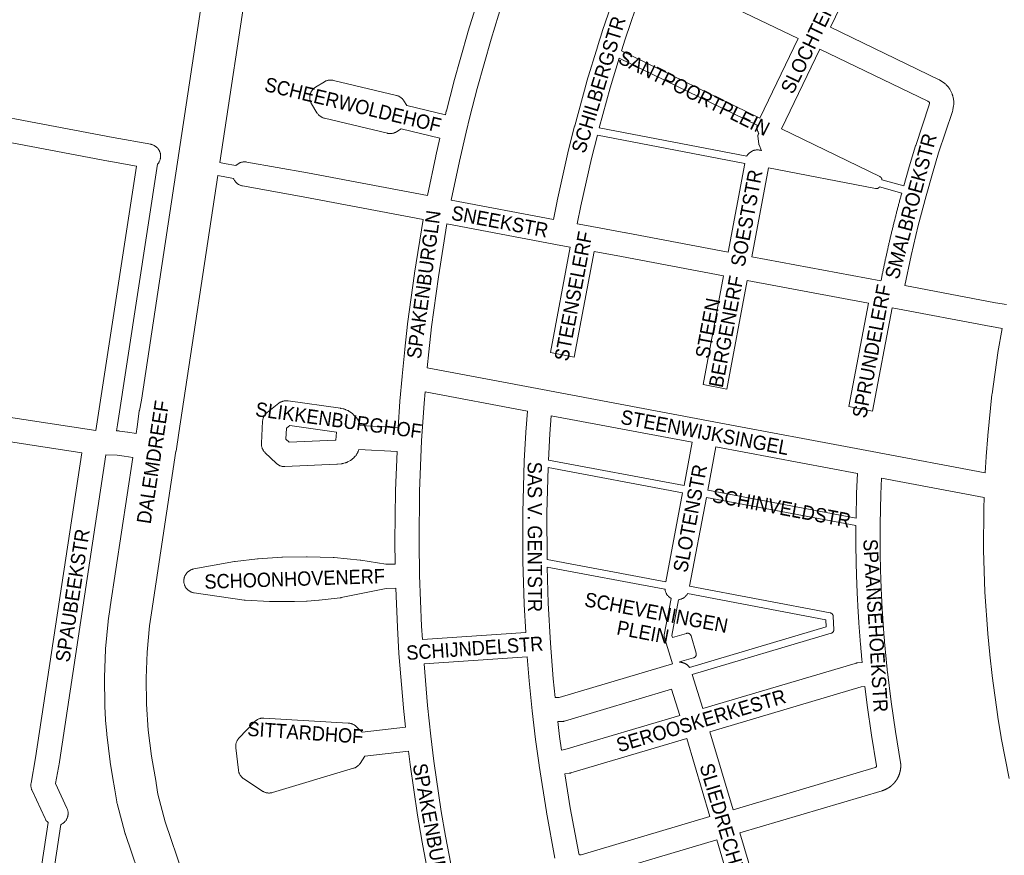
# Model space of a CAD drawing. Header units: metres. Extents: x 123819 to 142731, y 393440 to 405763.
# Tile 20 of 256: x 126354 to 126884, y 398856 to 399306. Entities that reach past the tile are written whole.
import ezdxf
from ezdxf.enums import TextEntityAlignment as Align

# ---------------------------------------------------------------- set-up
doc = ezdxf.new("R2010")
doc.units = ezdxf.units.M
doc.header["$MEASUREMENT"] = 0
for name, color, linetype, lineweight in [('gs-anno-wegen algemeen tekst', 7, 'Continuous', 0), ('gs-knt-aanvullende hoofdweg', 7, 'Continuous', 0), ('gs-knt-fietspaden', 7, 'Continuous', 0), ('gs-knt-paden', 7, 'Continuous', 0), ('gs-knt-wegen algemeen', 7, 'Continuous', 0)]:
    doc.layers.add(name, color=color, linetype=linetype, lineweight=lineweight)
doc.styles.add('Style-Arial', font='arial.ttf')

msp = doc.modelspace()

# ---------------------------------------------------------------- linework, layer by layer
at = {"layer": 'gs-anno-wegen algemeen tekst', "color": 7, "linetype": 'Continuous', "flags": 128}
for points in [[(126394.83, 399084.83), (126395.55, 399089.53), (126416.75, 399227.05)], [(126428.08, 399228.23), (126406.44, 399087.85), (126405.94, 399084.56)]]:
    msp.add_lwpolyline(points, dxfattribs=at)
at = {"layer": 'gs-knt-aanvullende hoofdweg', "color": 7, "linetype": 'Continuous', "flags": 128}
for points in [[(126416.52, 399083.15), (126417, 399086.7), (126418.15, 399095.16), (126418.19, 399095.4), (126418.23, 399095.64), (126419.35, 399101.17), (126456.45, 399345.69)], [(126477.2, 399332.25), (126461.55, 399229.1)], [(126460.5, 399222.16), (126439.48, 399083.58), (126439.48, 399083.57), (126437.97, 399073.6), (126437.96, 399073.6), (126424.68, 398986.56), (126423.74, 398979.62), (126422.42, 398965.53), (126421.85, 398951.49), (126422.04, 398937.39), (126422.98, 398923.47), (126424.7, 398909.42), (126427.22, 398895.18), (126427.26, 398894.96), (126428.13, 398888.99), (126432.18, 398874.03), (126441.66, 398846.15)], [(126873.86, 399061.92), (126874.32, 399070.58), (126874.33, 399070.75), (126875.18, 399081.87), (126875.19, 399082.07), (126877.48, 399104.26), (126877.51, 399104.52), (126880.59, 399126.61), (126880.64, 399126.88), (126882.92, 399139.79)], [(126420.65, 398838.16), (126410.77, 398867.25), (126410.69, 398867.47), (126410.63, 398867.7), (126406.22, 398883.98), (126406.15, 398884.27), (126406.13, 398884.37), (126406.12, 398884.42), (126406.11, 398884.47), (126406.09, 398884.56), (126406.04, 398884.86), (126405.08, 398891.39), (126403.72, 398898.52), (126403.68, 398898.72), (126402.49, 398906.06), (126402.45, 398906.36), (126400.65, 398921.1), (126400.62, 398921.4), (126400.02, 398928.81), (126400, 398929.01), (126399.6, 398936.43), (126399.59, 398936.73), (126399.39, 398951.59), (126399.39, 398951.79), (126399.39, 398951.99), (126399.99, 398966.84), (126400, 398967.04), (126400.02, 398967.24), (126401.41, 398982.03), (126401.45, 398982.33), (126402.44, 398989.69), (126402.46, 398989.81), (126414.66, 399070.26)], [(126886.77, 398897.38), (126882.51, 398919.27), (126882.47, 398919.46), (126880.63, 398930.46), (126880.6, 398930.66), (126877.52, 398952.75), (126877.5, 398952.95), (126876.25, 398964.03), (126876.24, 398964.17), (126875.19, 398975.27), (126875.18, 398975.47), (126873.69, 398997.72), (126873.68, 398997.92), (126873.23, 399009.06), (126873.22, 399009.2), (126872.98, 399020.35), (126872.98, 399020.55), (126873.08, 399042.85), (126873.09, 399043.05), (126873.27, 399048.78)]]:
    msp.add_lwpolyline(points, dxfattribs=at)
at = {"layer": 'gs-knt-fietspaden', "color": 7, "linetype": 'Continuous', "flags": 128}
for points in [[(126461.55, 399229.1), (126463.9, 399228.65), (126470.2, 399227.43)], [(126468.87, 399220.54), (126460.5, 399222.16)], [(126349.74, 398746.24), (126369.05, 398873.73)], [(126375.99, 398872.68), (126356.57, 398744.48)]]:
    msp.add_lwpolyline(points, dxfattribs=at)
at = {"layer": 'gs-knt-paden', "color": 7, "linetype": 'Continuous', "flags": 128}
for points in [[(126677.88, 399289.15), (126752.41, 399252.93)], [(126750.95, 399249.18), (126676.68, 399285.26)], [(126665.95, 399247.8), (126745.41, 399232.51)], [(126753.42, 399235.45), (126752.01, 399238.62), (126751.98, 399238.7), (126751.95, 399238.79), (126751.92, 399238.87), (126751.9, 399238.96), (126751.88, 399239.05), (126751.86, 399239.14), (126751.85, 399239.22), (126751.43, 399243.24), (126751.42, 399243.33), (126751.42, 399243.43), (126751.42, 399243.52), (126751.42, 399243.62), (126751.43, 399243.71), (126751.45, 399243.8), (126751.47, 399243.89), (126751.49, 399243.99), (126751.51, 399244.08), (126751.55, 399244.16), (126751.58, 399244.25), (126751.62, 399244.34), (126751.66, 399244.42), (126751.71, 399244.5), (126751.76, 399244.58), (126751.82, 399244.66), (126751.87, 399244.73), (126751.91, 399244.77)], [(126764.12, 399247.24), (126817.09, 399221.51), (126817.18, 399221.46), (126817.26, 399221.41), (126817.34, 399221.36), (126817.42, 399221.31), (126817.5, 399221.24), (126817.57, 399221.18), (126817.64, 399221.11), (126817.71, 399221.04), (126817.77, 399220.97), (126817.83, 399220.89), (126817.89, 399220.81), (126817.94, 399220.73), (126817.99, 399220.65), (126818.03, 399220.56), (126818.07, 399220.47), (126818.1, 399220.38), (126818.13, 399220.29), (126818.16, 399220.2), (126818.18, 399220.1), (126818.2, 399220.01), (126818.21, 399219.91), (126818.22, 399219.82), (126818.22, 399219.76), (126829.96, 399216.51)], [(126744.35, 399228.62), (126664.92, 399243.9)], [(126828.88, 399212.64), (126816.86, 399215.96), (126816.81, 399215.89), (126816.75, 399215.81), (126816.69, 399215.74), (126816.63, 399215.66), (126816.56, 399215.6), (126816.49, 399215.53), (126816.41, 399215.47), (126816.34, 399215.41), (126816.26, 399215.36), (126816.18, 399215.31), (126816.09, 399215.26), (126816.01, 399215.22), (126815.92, 399215.18), (126815.83, 399215.15), (126815.74, 399215.12), (126815.64, 399215.09), (126815.55, 399215.07), (126815.46, 399215.06), (126815.36, 399215.05), (126815.26, 399215.04), (126815.17, 399215.04), (126815.07, 399215.04), (126814.98, 399215.05), (126814.88, 399215.06), (126814.79, 399215.07), (126757.13, 399226.16)], [(126710.86, 399051.18), (126638.5, 399064.84)], [(126638.65, 399068.9), (126711.61, 399055.13)], [(126804.19, 399033.57), (126723.66, 399048.77)], [(126724.4, 399052.72), (126804.26, 399037.65)], [(126637.81, 399015.37), (126701.77, 399003.31)], [(126701.34, 398999.3), (126637.91, 399011.26)], [(126714.56, 399000.89), (126790.36, 398986.59), (126790.45, 398986.57), (126790.54, 398986.55), (126790.63, 398986.52), (126790.72, 398986.48), (126790.81, 398986.45), (126790.9, 398986.41), (126790.98, 398986.36), (126791.06, 398986.31), (126791.14, 398986.26), (126791.22, 398986.2), (126791.29, 398986.14), (126791.36, 398986.08), (126791.43, 398986.01), (126791.5, 398985.94), (126791.56, 398985.86), (126791.62, 398985.79), (126791.67, 398985.71), (126791.72, 398985.63), (126791.77, 398985.54), (126791.81, 398985.46), (126791.85, 398985.37), (126791.88, 398985.28), (126791.91, 398985.19), (126791.93, 398985.1), (126791.96, 398985), (126791.97, 398984.91), (126791.98, 398984.81), (126791.99, 398984.72), (126792.35, 398977.69), (126792.35, 398977.6), (126792.35, 398977.5), (126792.35, 398977.41), (126792.33, 398977.31), (126792.32, 398977.22), (126792.3, 398977.12), (126792.27, 398977.03), (126792.25, 398976.94), (126792.21, 398976.85), (126792.18, 398976.76), (126792.13, 398976.68), (126792.09, 398976.59), (126792.04, 398976.51), (126791.99, 398976.43), (126791.93, 398976.35), (126791.87, 398976.28), (126791.8, 398976.21), (126791.74, 398976.14), (126791.67, 398976.08), (126791.59, 398976.01), (126791.52, 398975.96), (126791.44, 398975.9), (126791.35, 398975.85), (126791.27, 398975.81), (126791.18, 398975.76), (126791.1, 398975.73), (126791.01, 398975.69), (126790.92, 398975.66), (126790.92, 398975.66), (126790.91, 398975.66), (126716.06, 398953.44)], [(126714.58, 398957.2), (126788.26, 398979.07), (126788.06, 398982.93), (126713.5, 398997)], [(126705.35, 398959.15), (126704.79, 398960.93), (126704.78, 398960.97), (126702.06, 398970.22), (126700.99, 398973.75), (126700.97, 398973.84), (126700.95, 398973.94), (126700.93, 398974.03), (126700.92, 398974.13), (126700.91, 398974.23), (126700.91, 398974.32), (126700.91, 398974.42), (126700.91, 398974.51), (126700.93, 398974.61), (126700.94, 398974.71), (126704.67, 398994.41)], [(126708.62, 398993.67), (126704.98, 398974.44), (126705.33, 398973.3), (126712.89, 398975.56), (126712.98, 398975.58), (126713.08, 398975.6), (126713.17, 398975.62), (126713.27, 398975.63), (126713.36, 398975.64), (126713.46, 398975.64), (126713.56, 398975.64), (126713.65, 398975.63), (126713.75, 398975.62), (126713.84, 398975.61), (126713.93, 398975.59), (126714.03, 398975.56), (126714.12, 398975.53), (126714.21, 398975.5), (126714.3, 398975.46), (126714.38, 398975.42), (126714.47, 398975.38), (126714.55, 398975.33), (126714.63, 398975.27), (126714.71, 398975.22), (126714.78, 398975.15), (126714.85, 398975.09), (126714.92, 398975.02), (126714.98, 398974.95), (126715.05, 398974.88), (126715.1, 398974.8), (126715.16, 398974.72), (126715.21, 398974.64), (126715.25, 398974.56), (126715.3, 398974.47), (126715.33, 398974.38), (126715.37, 398974.29), (126715.4, 398974.2), (126718.13, 398964.89), (126718.16, 398964.8), (126718.18, 398964.71), (126718.19, 398964.61), (126718.21, 398964.52), (126718.21, 398964.42), (126718.21, 398964.33), (126718.21, 398964.23), (126718.21, 398964.13), (126718.19, 398964.04), (126718.18, 398963.95), (126718.16, 398963.85), (126718.13, 398963.76), (126718.1, 398963.67), (126718.07, 398963.58), (126718.03, 398963.49), (126717.99, 398963.4), (126717.95, 398963.32), (126717.9, 398963.24), (126717.84, 398963.16), (126717.79, 398963.08), (126717.72, 398963.01), (126717.66, 398962.94), (126717.59, 398962.87), (126717.52, 398962.81), (126717.45, 398962.75), (126717.37, 398962.69), (126717.29, 398962.63), (126717.21, 398962.58), (126717.13, 398962.54), (126717.04, 398962.5), (126716.95, 398962.46), (126716.86, 398962.43), (126716.77, 398962.4), (126709.24, 398960.18), (126709.29, 398960.02)]]:
    msp.add_lwpolyline(points, dxfattribs=at)
at = {"layer": 'gs-knt-wegen algemeen', "color": 7, "linetype": 'Continuous', "flags": 128}
for points in [[(126815.07, 399352.92), (126790.47, 399301.89)], [(126773.09, 399295.81), (126694.55, 399333.65), (126693.97, 399333.76), (126693.6, 399333.64), (126693.35, 399333.46), (126693.05, 399333.04), (126688.39, 399320.42), (126679.9, 399295.54), (126677.88, 399289.15)], [(126641.29, 399198.47), (126643.25, 399208.36), (126643.28, 399208.52), (126649.07, 399234.25), (126649.11, 399234.4), (126652.69, 399248.67), (126652.73, 399248.81), (126659.29, 399272.77), (126659.34, 399272.94), (126665.12, 399291.98), (126665.14, 399292.05), (126667.51, 399299.54), (126667.56, 399299.68), (126676.1, 399324.7)], [(126613.69, 399314.96), (126607.66, 399295.44), (126600.21, 399269.01), (126596.22, 399253.7), (126594.31, 399245.52), (126590.64, 399229.83), (126586.18, 399208.87)], [(126583.12, 399254.85), (126583.56, 399256.74), (126583.6, 399256.9), (126587.63, 399272.36), (126587.66, 399272.48), (126595.15, 399299.05), (126595.2, 399299.2), (126599.41, 399312.85)], [(126790.47, 399301.89), (126849.02, 399273.66), (126849.25, 399273.54), (126849.47, 399273.42), (126849.69, 399273.28), (126849.91, 399273.14), (126851.85, 399271.79), (126852.11, 399271.6), (126852.35, 399271.41), (126852.58, 399271.2), (126852.81, 399270.98), (126853.02, 399270.75), (126853.83, 399269.83), (126854.03, 399269.59), (126854.23, 399269.33), (126854.41, 399269.07), (126854.57, 399268.8), (126854.72, 399268.52), (126855.85, 399266.36), (126855.98, 399266.08), (126856.1, 399265.8), (126856.21, 399265.52), (126856.3, 399265.23), (126856.38, 399264.94), (126856.45, 399264.64), (126856.5, 399264.34), (126856.87, 399261.93), (126856.91, 399261.63), (126856.93, 399261.32), (126856.94, 399261.02), (126856.94, 399260.72), (126856.92, 399260.41), (126856.89, 399260.11), (126856.84, 399259.81), (126856.42, 399257.41), (126856.35, 399257.1), (126856.28, 399256.79), (126856.18, 399256.49), (126848.76, 399234.22), (126845.37, 399223.1), (126841.96, 399211.09)], [(126752.41, 399252.93), (126773.09, 399295.81)], [(126784.82, 399290.16), (126764.12, 399247.24)], [(126829.96, 399216.51), (126832.86, 399226.71), (126832.89, 399226.84), (126836.33, 399238.1), (126836.38, 399238.26), (126843.68, 399260.15), (126843.84, 399261.03), (126843.79, 399261.32), (126843.62, 399261.66), (126842.9, 399262.16), (126784.82, 399290.16)], [(126676.68, 399285.26), (126671.82, 399269.25), (126665.95, 399247.8)], [(126580.15, 399242.17), (126559.24, 399247.17), (126556.74, 399245.63), (126556.46, 399245.47), (126556.18, 399245.33), (126555.89, 399245.19), (126555.59, 399245.07), (126555.29, 399244.97), (126554.98, 399244.88), (126554.67, 399244.81), (126554.36, 399244.75), (126554.04, 399244.71), (126553.72, 399244.68), (126553.4, 399244.67), (126553.08, 399244.67), (126552.76, 399244.69), (126552.45, 399244.73), (126552.13, 399244.78), (126551.82, 399244.85), (126517.94, 399252.94), (126517.63, 399253.02), (126517.32, 399253.12), (126517.02, 399253.23), (126516.73, 399253.36), (126516.44, 399253.5), (126516.16, 399253.65), (126515.89, 399253.82), (126515.63, 399254), (126515.37, 399254.2), (126515.13, 399254.4), (126514.9, 399254.62), (126514.67, 399254.85), (126514.46, 399255.09), (126514.26, 399255.34), (126514.08, 399255.6), (126513.9, 399255.87), (126510.96, 399260.66), (126510.8, 399260.93), (126510.66, 399261.2), (126510.53, 399261.48), (126510.41, 399261.77), (126510.31, 399262.06), (126510.22, 399262.36), (126510.15, 399262.66), (126510.09, 399262.96), (126510.04, 399263.27), (126510.01, 399263.58), (126510, 399263.89), (126509.99, 399264.2), (126510.01, 399264.51), (126510.04, 399264.82), (126510.08, 399265.12), (126510.14, 399265.43), (126510.21, 399265.73), (126510.3, 399266.03), (126510.4, 399266.32), (126510.51, 399266.61), (126510.64, 399266.89), (126510.78, 399267.17), (126510.93, 399267.43), (126511.1, 399267.7), (126511.28, 399267.95), (126511.47, 399268.19), (126511.67, 399268.43), (126511.88, 399268.65), (126512.11, 399268.87), (126512.34, 399269.07), (126512.58, 399269.26), (126512.84, 399269.44), (126513.1, 399269.61), (126517.89, 399272.56), (126518.16, 399272.72), (126518.45, 399272.86), (126518.74, 399273), (126519.03, 399273.12), (126519.34, 399273.22), (126519.64, 399273.31), (126519.96, 399273.38), (126520.27, 399273.44), (126520.59, 399273.48), (126520.9, 399273.51), (126521.22, 399273.52), (126521.54, 399273.52), (126521.86, 399273.5), (126522.18, 399273.46), (126522.49, 399273.41), (126522.81, 399273.34), (126556.69, 399265.25), (126557, 399265.17), (126557.31, 399265.07), (126557.6, 399264.96), (126557.9, 399264.83), (126558.18, 399264.69), (126558.46, 399264.54), (126558.74, 399264.37), (126559, 399264.19), (126559.25, 399264), (126559.5, 399263.79), (126559.73, 399263.57), (126559.95, 399263.34), (126560.17, 399263.1), (126560.36, 399262.85), (126560.55, 399262.6), (126560.73, 399262.33), (126562.26, 399259.83), (126583.12, 399254.85)], [(126295.98, 399263.03), (126404.09, 399242.61), (126424.34, 399238.9), (126424.65, 399238.83), (126424.96, 399238.75), (126425.27, 399238.66), (126425.57, 399238.55), (126425.86, 399238.42), (126426.15, 399238.28), (126426.43, 399238.13), (126426.7, 399237.96), (126426.97, 399237.78), (126427.22, 399237.59), (126427.47, 399237.38), (126427.7, 399237.17), (126427.92, 399236.94), (126428.14, 399236.7), (126428.34, 399236.45), (126428.53, 399236.19), (126428.7, 399235.93), (126428.86, 399235.65), (126429.01, 399235.37), (126429.14, 399235.08), (126429.26, 399234.78), (126429.37, 399234.48), (126429.46, 399234.17), (126429.53, 399233.86), (126429.59, 399233.55), (126429.64, 399233.23), (126429.66, 399232.91), (126429.68, 399232.59), (126429.67, 399232.27), (126429.65, 399231.95), (126429.62, 399231.64), (126429.57, 399231.32), (126429.5, 399231.01), (126429.42, 399230.7), (126429.33, 399230.39), (126429.22, 399230.09), (126429.09, 399229.8), (126428.95, 399229.51), (126428.8, 399229.23), (126428.63, 399228.96), (126428.45, 399228.7), (126428.26, 399228.44), (126428.08, 399228.23)], [(126751.91, 399244.77), (126751.79, 399244.97), (126751.63, 399245.25), (126751.49, 399245.54), (126751.36, 399245.83), (126751.25, 399246.13), (126751.15, 399246.43), (126751.07, 399246.74), (126751, 399247.06), (126750.95, 399247.37), (126750.91, 399247.69), (126750.89, 399248.01), (126750.89, 399248.33), (126750.9, 399248.65), (126750.92, 399248.96), (126750.95, 399249.18)], [(126573.38, 399211.28), (126577.92, 399232.6), (126577.95, 399232.73), (126580.15, 399242.17)], [(126664.92, 399243.9), (126661.76, 399231.31), (126656.01, 399205.74), (126654.08, 399196.06)], [(126745.41, 399232.51), (126745.5, 399232.66), (126745.66, 399232.93), (126745.85, 399233.2), (126746.04, 399233.45), (126746.25, 399233.69), (126746.46, 399233.93), (126746.69, 399234.15), (126746.93, 399234.36), (126747.18, 399234.56), (126747.44, 399234.75), (126747.71, 399234.92), (126747.99, 399235.08), (126748.27, 399235.23), (126748.56, 399235.36), (126748.86, 399235.48), (126749.16, 399235.58), (126749.47, 399235.67), (126749.78, 399235.74), (126750.09, 399235.8), (126750.41, 399235.84), (126750.73, 399235.87), (126751.05, 399235.88), (126751.37, 399235.87), (126751.69, 399235.85), (126752, 399235.82), (126752.32, 399235.77), (126752.63, 399235.7), (126752.94, 399235.62), (126753.25, 399235.52), (126753.42, 399235.45)], [(126470.2, 399227.43), (126470.23, 399227.46), (126470.45, 399227.69), (126470.69, 399227.9), (126470.94, 399228.1), (126471.2, 399228.29), (126471.46, 399228.47), (126471.74, 399228.63), (126472.02, 399228.78), (126472.31, 399228.91), (126472.61, 399229.04), (126472.91, 399229.14), (126473.21, 399229.23), (126473.53, 399229.31), (126473.84, 399229.37), (126474.16, 399229.41), (126474.47, 399229.44), (126474.79, 399229.46), (126475.11, 399229.46), (126475.43, 399229.44), (126475.75, 399229.41), (126476.06, 399229.36), (126508.71, 399223.51), (126508.77, 399223.5), (126573.38, 399211.28)], [(126735.32, 399180.81), (126744.35, 399228.62)], [(126757.13, 399226.16), (126748.12, 399178.39)], [(126571.01, 399198.48), (126506.39, 399210.7), (126473.77, 399216.54), (126473.46, 399216.6), (126473.15, 399216.68), (126472.84, 399216.78), (126472.54, 399216.89), (126472.25, 399217.01), (126471.96, 399217.15), (126471.68, 399217.3), (126471.41, 399217.47), (126471.14, 399217.65), (126470.89, 399217.84), (126470.64, 399218.04), (126470.4, 399218.26), (126470.18, 399218.49), (126469.97, 399218.72), (126469.76, 399218.97), (126469.58, 399219.23), (126469.4, 399219.5), (126469.24, 399219.77), (126469.09, 399220.05), (126468.95, 399220.34), (126468.87, 399220.54)], [(126748.12, 399178.39), (126817.68, 399165.32), (126817.78, 399165.83), (126817.89, 399166.34), (126817.99, 399166.86), (126818.1, 399167.37), (126818.2, 399167.89), (126818.3, 399168.41), (126818.41, 399168.92), (126818.52, 399169.44), (126818.62, 399169.95), (126818.73, 399170.47), (126818.84, 399170.99), (126818.94, 399171.5), (126819.05, 399172.02), (126819.16, 399172.53), (126819.27, 399173.05), (126819.38, 399173.56), (126819.49, 399174.08), (126819.6, 399174.59), (126819.71, 399175.11), (126819.82, 399175.62), (126819.93, 399176.14), (126820.04, 399176.65), (126820.15, 399177.17), (126820.26, 399177.68), (126820.37, 399178.2), (126820.49, 399178.71), (126820.6, 399179.22), (126820.71, 399179.74), (126820.83, 399180.25), (126820.94, 399180.77), (126821.06, 399181.28), (126821.19, 399181.86), (126821.3, 399182.38), (126821.42, 399182.89), (126821.54, 399183.4), (126821.65, 399183.91), (126821.77, 399184.43), (126821.89, 399184.94), (126822.01, 399185.45), (126822.13, 399185.96), (126822.24, 399186.47), (126822.36, 399186.99), (126822.48, 399187.5), (126822.6, 399188.01), (126822.72, 399188.52), (126822.84, 399189.03), (126822.97, 399189.55), (126823.09, 399190.06), (126823.21, 399190.57), (126823.33, 399191.08), (126823.45, 399191.59), (126823.58, 399192.1), (126823.7, 399192.61), (126823.82, 399193.12), (126823.95, 399193.63), (126824.07, 399194.14), (126824.2, 399194.65), (126824.32, 399195.17), (126824.45, 399195.68), (126824.58, 399196.19), (126824.7, 399196.7), (126824.83, 399197.21), (126824.96, 399197.72), (126825.09, 399198.23), (126825.1, 399198.29), (126825.36, 399199.31), (126825.49, 399199.82), (126825.62, 399200.33), (126825.75, 399200.84), (126825.88, 399201.35), (126826.01, 399201.86), (126826.14, 399202.37), (126826.28, 399202.88), (126826.41, 399203.39), (126826.54, 399203.9), (126826.67, 399204.41), (126826.81, 399204.92), (126826.94, 399205.43), (126827.07, 399205.94), (126827.21, 399206.45), (126827.34, 399206.96), (126827.48, 399207.47), (126827.62, 399207.98), (126827.75, 399208.48), (126827.89, 399208.99), (126828.02, 399209.5), (126828.16, 399210.01), (126828.3, 399210.52), (126828.44, 399211.03), (126828.58, 399211.53), (126828.72, 399212.04), (126828.86, 399212.55), (126828.88, 399212.64)], [(126586.18, 399208.87), (126641.29, 399198.47)], [(126841.96, 399211.09), (126841.96, 399211.09), (126837.73, 399195.12), (126833.9, 399179.06), (126833.9, 399179.05), (126833.9, 399179.05)], [(126841.96, 399211.09), (126841.96, 399211.09)], [(126841.96, 399211.09), (126841.96, 399211.09)], [(126557.7, 399086.48), (126558.6, 399100.43), (126558.61, 399100.55), (126559.72, 399113.88), (126559.73, 399113.98), (126561.15, 399128.43), (126561.16, 399128.53), (126562.7, 399142.14), (126562.72, 399142.28), (126566.4, 399169.42), (126566.42, 399169.57), (126571.01, 399198.48)], [(126583.81, 399196.07), (126579.29, 399167.6), (126575.63, 399140.6), (126574.1, 399127.11), (126573.27, 399118.63)], [(126650.34, 399183.51), (126645.21, 399184.48), (126583.81, 399196.07)], [(126654.08, 399196.06), (126659.13, 399195.1), (126680.34, 399191.23), (126680.37, 399191.22), (126680.38, 399191.22), (126680.38, 399191.22)], [(126680.38, 399191.22), (126735.32, 399180.81)], [(126732.91, 399168.01), (126677.97, 399178.42), (126663.14, 399181.14)], [(126833.9, 399179.05), (126830.48, 399162.9), (126879.44, 399153.61), (126885.33, 399152.59)], [(126810.91, 399153.34), (126745.7, 399165.6)], [(126882.92, 399139.79), (126877.16, 399140.79), (126877.06, 399140.81), (126823.7, 399150.93)], [(126573.27, 399118.63), (126635.34, 399106.92), (126724.82, 399090.04), (126812.95, 399073.41), (126873.86, 399061.92)], [(126572.1, 399105.61), (126571.59, 399099.53), (126570.28, 399079.3), (126569.2, 399052.1), (126568.92, 399024.91), (126569.17, 399006.64), (126570.21, 398979.42), (126570.66, 398972.22)], [(126627.22, 399095.21), (126572.1, 399105.61)], [(126301.69, 399099.03), (126394.83, 399084.83)], [(126557.02, 399073.48), (126536.42, 399074.55), (126536.36, 399074.3), (126536.27, 399074.03), (126536.18, 399073.76), (126536.07, 399073.49), (126535.95, 399073.23), (126535.82, 399072.97), (126535.42, 399072.23), (126535.27, 399071.96), (126535.11, 399071.7), (126534.93, 399071.45), (126534.74, 399071.21), (126534.55, 399070.97), (126534.34, 399070.75), (126533.5, 399069.9), (126533.3, 399069.7), (126533.09, 399069.51), (126532.87, 399069.33), (126532.65, 399069.17), (126532.42, 399069.01), (126532.18, 399068.86), (126531.94, 399068.72), (126530.38, 399067.88), (126530.15, 399067.76), (126529.91, 399067.65), (126529.67, 399067.55), (126529.42, 399067.46), (126529.17, 399067.38), (126528.36, 399067.14), (126528.07, 399067.06), (126527.79, 399066.99), (126527.5, 399066.94), (126527.21, 399066.9), (126524.96, 399066.65), (126524.74, 399066.63), (126524.52, 399066.61), (126496.67, 399065.37), (126496.35, 399065.36), (126496.04, 399065.37), (126495.73, 399065.39), (126495.43, 399065.43), (126495.12, 399065.48), (126494.82, 399065.55), (126494.52, 399065.63), (126494.22, 399065.73), (126493.93, 399065.84), (126493.64, 399065.96), (126493.37, 399066.1), (126493.09, 399066.25), (126492.83, 399066.41), (126492.57, 399066.59), (126492.32, 399066.78), (126492.09, 399066.97), (126491.86, 399067.18), (126485.97, 399072.86), (126485.75, 399073.08), (126485.55, 399073.31), (126485.35, 399073.55), (126485.16, 399073.8), (126484.99, 399074.06), (126484.83, 399074.32), (126484.69, 399074.59), (126484.55, 399074.87), (126484.43, 399075.16), (126484.32, 399075.45), (126484.23, 399075.75), (126484.15, 399076.04), (126484.09, 399076.35), (126484.04, 399076.65), (126484, 399076.96), (126483.98, 399077.27), (126483.98, 399077.58), (126483.99, 399077.89), (126484.61, 399089.74), (126484.64, 399090.04), (126484.68, 399090.35), (126484.73, 399090.65), (126484.79, 399090.95), (126484.88, 399091.25), (126484.97, 399091.54), (126485.08, 399091.83), (126485.2, 399092.11), (126485.34, 399092.39), (126485.48, 399092.66), (126485.64, 399092.92), (126485.82, 399093.18), (126486, 399093.42), (126486.2, 399093.66), (126486.4, 399093.89), (126486.62, 399094.1), (126486.85, 399094.31), (126487.09, 399094.51), (126493.37, 399099.46), (126493.62, 399099.65), (126493.87, 399099.82), (126494.14, 399099.98), (126494.41, 399100.13), (126494.69, 399100.27), (126494.97, 399100.39), (126495.26, 399100.5), (126495.56, 399100.59), (126495.86, 399100.67), (126496.16, 399100.74), (126496.47, 399100.79), (126496.78, 399100.83), (126497.09, 399100.85), (126497.4, 399100.86), (126497.71, 399100.85), (126498.01, 399100.83), (126498.32, 399100.79), (126526.52, 399096.75), (126526.76, 399096.71), (126526.99, 399096.66), (126528.28, 399096.38), (126528.53, 399096.32), (126528.79, 399096.25), (126529.04, 399096.16), (126529.28, 399096.07), (126529.53, 399095.97), (126530.38, 399095.59), (126530.62, 399095.48), (126530.86, 399095.35), (126531.1, 399095.22), (126531.32, 399095.07), (126531.54, 399094.92), (126532.5, 399094.23), (126532.73, 399094.06), (126532.95, 399093.88), (126533.16, 399093.69), (126533.36, 399093.49), (126535.01, 399091.79), (126535.2, 399091.58), (126535.39, 399091.37), (126535.56, 399091.15), (126535.72, 399090.93), (126535.87, 399090.69), (126536.01, 399090.46), (126536.14, 399090.21), (126536.44, 399089.64), (126536.56, 399089.39), (126536.67, 399089.13), (126536.77, 399088.87), (126536.86, 399088.61), (126536.94, 399088.34), (126537, 399088.06), (126537.05, 399087.79), (126537.09, 399087.56)], [(126626.32, 398975.97), (126625.48, 398991.19), (126625.47, 398991.36), (126624.79, 399014.36), (126624.79, 399014.55), (126624.75, 399040.43), (126624.75, 399040.63), (126625.58, 399068.29), (126625.58, 399068.44), (126626.39, 399083.77), (126626.4, 399083.9), (126627.22, 399095.21)], [(126640.1, 399092.78), (126639.39, 399083.02), (126638.65, 399068.9)], [(126716.01, 399078.45), (126640.1, 399092.78)], [(126497.15, 399080.17), (126498.88, 399078.5), (126523.72, 399079.61), (126524.13, 399079.66), (126524.23, 399081.71), (126524.35, 399083.91), (126499.24, 399087.51), (126497.46, 399086.11), (126497.15, 399080.17)], [(126537.09, 399087.56), (126557.7, 399086.48)], [(126405.94, 399084.56), (126406.99, 399084.54), (126407.25, 399084.53), (126407.52, 399084.51), (126407.78, 399084.48), (126411.9, 399083.9), (126412.04, 399083.88), (126416.52, 399083.15)], [(126711.61, 399055.13), (126716.01, 399078.45)], [(126728.8, 399076.04), (126724.4, 399052.72)], [(126805, 399061.66), (126728.8, 399076.04)], [(126414.66, 399070.26), (126410.02, 399071.02), (126406.35, 399071.53), (126400.25, 399071.65), (126375.16, 398906.44), (126375.13, 398906.29), (126373.08, 398894.64), (126379.24, 398881.37), (126379.37, 398881.07), (126379.49, 398880.77), (126379.58, 398880.47), (126379.67, 398880.16), (126379.73, 398879.85), (126379.79, 398879.53), (126379.82, 398879.22), (126379.85, 398878.9), (126379.85, 398878.58), (126379.84, 398878.26), (126379.82, 398877.94), (126379.77, 398877.62), (126379.72, 398877.31), (126379.65, 398877), (126379.56, 398876.69), (126379.46, 398876.39), (126379.34, 398876.09), (126379.21, 398875.8), (126379.06, 398875.52), (126378.9, 398875.24), (126378.73, 398874.97), (126378.54, 398874.71), (126378.35, 398874.46), (126378.14, 398874.22), (126377.91, 398873.99), (126377.68, 398873.77), (126377.44, 398873.56), (126377.18, 398873.37), (126376.92, 398873.19), (126376.65, 398873.02), (126376.37, 398872.86), (126376.08, 398872.72), (126375.99, 398872.68)], [(126556.06, 399012.85), (126555.9, 399024.81), (126555.9, 399024.96), (126556.18, 399052.33), (126556.19, 399052.52), (126557.02, 399073.48)], [(126638.5, 399064.84), (126637.77, 399040.35), (126637.81, 399015.37)], [(126804.26, 399037.65), (126804.53, 399050.84), (126804.53, 399050.99), (126805, 399061.66)], [(126817.92, 399059.22), (126817.54, 399050.5), (126817.22, 399034.3), (126817.21, 399033.67), (126817.21, 399033.05), (126817.2, 399032.43), (126817.2, 399031.81), (126817.2, 399031.19), (126817.19, 399030.56), (126817.19, 399029.94), (126817.19, 399029.33), (126817.19, 399028.7), (126817.19, 399028.08), (126817.19, 399027.46), (126817.19, 399026.84), (126817.2, 399026.22), (126817.2, 399025.59), (126817.2, 399024.97), (126817.21, 399024.35), (126817.21, 399023.73), (126817.21, 399023.11), (126817.22, 399022.48), (126817.23, 399021.87), (126817.23, 399021.24), (126817.24, 399020.62), (126817.25, 399020), (126817.26, 399019.38), (126817.26, 399018.76), (126817.27, 399018.14), (126817.28, 399017.51), (126817.29, 399016.9), (126817.3, 399016.27), (126817.32, 399015.65), (126817.33, 399015.03), (126817.34, 399014.41), (126817.35, 399013.79), (126817.37, 399013.17), (126817.38, 399012.54), (126817.4, 399011.93), (126817.41, 399011.3), (126817.43, 399010.68), (126817.44, 399010.06), (126817.46, 399009.44), (126817.48, 399008.82), (126817.5, 399008.2), (126817.52, 399007.57), (126817.54, 399006.96), (126817.56, 399006.33), (126817.58, 399005.71), (126817.6, 399005.09), (126817.62, 399004.47), (126817.64, 399003.85), (126817.66, 399003.23), (126817.69, 399002.6), (126817.71, 399001.99), (126817.74, 399001.37), (126817.76, 399000.74), (126817.79, 399000.12), (126817.81, 398999.5), (126817.84, 398998.88), (126817.87, 398998.26), (126817.9, 398997.64), (126817.92, 398997.02), (126817.95, 398996.4), (126817.98, 398995.78), (126818.01, 398995.15), (126818.04, 398994.54), (126818.07, 398993.92), (126818.11, 398993.29), (126818.14, 398992.67), (126818.17, 398992.06), (126818.2, 398991.43), (126818.24, 398990.81), (126818.27, 398990.19), (126818.31, 398989.57), (126818.34, 398988.95), (126818.38, 398988.33), (126818.42, 398987.71), (126818.45, 398987.09), (126818.49, 398986.47), (126818.53, 398985.85), (126818.57, 398985.23), (126818.61, 398984.61), (126818.65, 398983.99), (126818.69, 398983.37), (126818.73, 398982.75), (126818.77, 398982.13), (126818.82, 398981.51), (126818.86, 398980.89), (126818.9, 398980.27), (126818.95, 398979.65), (126818.99, 398979.03), (126819.04, 398978.41), (126819.08, 398977.79), (126819.13, 398977.17), (126819.18, 398976.55), (126819.23, 398975.93), (126819.27, 398975.31), (126819.32, 398974.69), (126819.37, 398974.07), (126819.42, 398973.45), (126819.47, 398972.83), (126819.52, 398972.22), (126819.57, 398971.59), (126819.63, 398970.97), (126819.68, 398970.35), (126819.73, 398969.74), (126819.79, 398969.12), (126819.84, 398968.5), (126819.89, 398967.88), (126819.95, 398967.26), (126820.01, 398966.64), (126820.06, 398966.02), (126820.12, 398965.4), (126820.18, 398964.79), (126820.24, 398964.17), (126820.29, 398963.55), (126820.35, 398962.93), (126820.41, 398962.31), (126820.47, 398961.69), (126820.54, 398961.07)], [(126873.27, 399048.78), (126817.92, 399059.22)], [(126701.77, 399003.31), (126710.86, 399051.18)], [(126723.66, 399048.77), (126714.56, 399000.89)], [(126807.56, 398959.93), (126807.51, 398960.5), (126807.45, 398961.08), (126807.4, 398961.66), (126807.34, 398962.24), (126807.28, 398962.82), (126807.23, 398963.4), (126807.18, 398963.99), (126807.12, 398964.56), (126807.07, 398965.14), (126807.02, 398965.73), (126806.96, 398966.31), (126806.91, 398966.88), (126806.86, 398967.47), (126806.81, 398968.05), (126806.76, 398968.63), (126806.71, 398969.21), (126806.66, 398969.79), (126806.61, 398970.37), (126806.56, 398970.96), (126806.51, 398971.53), (126806.47, 398972.12), (126806.42, 398972.7), (126806.37, 398973.28), (126806.33, 398973.86), (126806.28, 398974.44), (126806.24, 398975.02), (126806.19, 398975.61), (126806.15, 398976.18), (126806.1, 398976.77), (126806.06, 398977.35), (126806.02, 398977.93), (126805.98, 398978.51), (126805.93, 398979.09), (126805.89, 398979.68), (126805.85, 398980.26), (126805.81, 398980.84), (126805.77, 398981.42), (126805.73, 398982), (126805.69, 398982.59), (126805.66, 398983.16), (126805.62, 398983.75), (126805.58, 398984.33), (126805.54, 398984.91), (126805.51, 398985.49), (126805.47, 398986.07), (126805.44, 398986.66), (126805.4, 398987.24), (126805.37, 398987.82), (126805.33, 398988.4), (126805.3, 398988.99), (126805.27, 398989.57), (126805.24, 398990.15), (126805.2, 398990.73), (126805.17, 398991.31), (126805.14, 398991.9), (126805.11, 398992.48), (126805.08, 398993.06), (126805.05, 398993.64), (126805.02, 398994.23), (126804.99, 398994.81), (126804.97, 398995.39), (126804.94, 398995.97), (126804.91, 398996.56), (126804.88, 398997.14), (126804.86, 398997.72), (126804.83, 398998.3), (126804.81, 398998.89), (126804.78, 398999.47), (126804.76, 399000.05), (126804.74, 399000.63), (126804.71, 399001.22), (126804.69, 399001.8), (126804.67, 399002.38), (126804.65, 399002.96), (126804.62, 399003.55), (126804.6, 399004.13), (126804.58, 399004.71), (126804.56, 399005.3), (126804.54, 399005.88), (126804.53, 399006.46), (126804.51, 399007.04), (126804.49, 399007.63), (126804.47, 399008.21), (126804.46, 399008.79), (126804.44, 399009.37), (126804.42, 399009.96), (126804.41, 399010.54), (126804.39, 399011.12), (126804.38, 399011.71), (126804.36, 399012.29), (126804.35, 399012.87), (126804.34, 399013.45), (126804.33, 399014.04), (126804.31, 399014.62), (126804.3, 399015.21), (126804.29, 399015.78), (126804.28, 399016.37), (126804.27, 399016.95), (126804.26, 399017.54), (126804.25, 399018.12), (126804.24, 399018.7), (126804.24, 399019.29), (126804.23, 399019.87), (126804.22, 399020.45), (126804.21, 399021.03), (126804.21, 399021.62), (126804.2, 399022.2), (126804.2, 399022.78), (126804.19, 399023.37), (126804.19, 399023.95), (126804.18, 399024.54), (126804.18, 399025.11), (126804.18, 399025.7), (126804.18, 399026.28), (126804.17, 399026.87), (126804.17, 399027.45), (126804.17, 399028.03), (126804.17, 399028.62), (126804.17, 399029.2), (126804.17, 399029.78), (126804.17, 399030.36), (126804.18, 399030.95), (126804.18, 399031.53), (126804.18, 399032.11), (126804.18, 399032.7), (126804.19, 399033.28), (126804.19, 399033.57)], [(126556.4, 398999.83), (126551.18, 398999.73), (126526.98, 398994.82), (126526.71, 398994.77), (126526.43, 398994.74), (126515.07, 398993.43), (126514.83, 398993.41), (126508.57, 398992.91), (126508.27, 398992.9), (126501.77, 398992.68), (126501.54, 398992.68), (126488.61, 398992.73), (126488.32, 398992.74), (126475.3, 398993.38), (126474.99, 398993.4), (126474.68, 398993.44), (126447.73, 398997.38), (126447.42, 398997.43), (126447.11, 398997.5), (126446.81, 398997.58), (126446.51, 398997.68), (126446.21, 398997.79), (126445.92, 398997.92), (126445.64, 398998.06), (126445.36, 398998.22), (126445.1, 398998.38), (126444.84, 398998.56), (126444.58, 398998.76), (126444.34, 398998.96), (126444.11, 398999.18), (126443.89, 398999.4), (126443.68, 398999.64), (126443.49, 398999.89), (126443.3, 399000.15), (126443.13, 399000.41), (126442.97, 399000.69), (126442.82, 399000.97), (126442.69, 399001.25), (126442.58, 399001.55), (126442.47, 399001.85), (126442.38, 399002.15), (126442.31, 399002.46), (126442.25, 399002.77), (126442.21, 399003.08), (126442.18, 399003.4), (126442.17, 399003.71), (126442.17, 399004.03), (126442.19, 399004.34), (126442.22, 399004.66), (126442.27, 399004.97), (126442.33, 399005.28), (126442.41, 399005.59), (126442.5, 399005.89), (126442.61, 399006.19), (126442.73, 399006.48), (126442.87, 399006.77), (126443.02, 399007.04), (126443.18, 399007.31), (126443.36, 399007.58), (126443.55, 399007.83), (126443.75, 399008.08), (126443.96, 399008.31), (126444.19, 399008.53), (126444.42, 399008.75), (126444.66, 399008.95), (126444.92, 399009.14), (126445.18, 399009.31), (126445.45, 399009.48), (126445.73, 399009.63), (126446.02, 399009.76), (126446.31, 399009.88), (126446.6, 399009.99), (126446.91, 399010.09), (126447.21, 399010.16), (126447.52, 399010.23), (126469.47, 399014.18), (126469.66, 399014.21), (126469.85, 399014.23), (126481.84, 399015.66), (126482.15, 399015.69), (126494.97, 399016.59), (126495.14, 399016.6), (126495.31, 399016.61), (126508.18, 399016.85), (126508.36, 399016.85), (126508.53, 399016.84), (126522.66, 399016.35), (126522.86, 399016.34), (126523.07, 399016.33), (126537.14, 399014.95), (126537.34, 399014.93), (126537.54, 399014.9)], [(126537.54, 399014.9), (126550.92, 399012.74), (126556.06, 399012.85)], [(126637.91, 399011.26), (126638.48, 398991.82)], [(126561.61, 398925.12), (126560.51, 398935.34), (126560.49, 398935.5), (126558.07, 398964.75), (126558.06, 398964.89), (126557.21, 398978.7), (126557.21, 398978.85), (126556.4, 398999.83)], [(126704.67, 398994.41), (126704.49, 398994.51), (126704.22, 398994.68), (126703.96, 398994.86), (126703.7, 398995.06), (126703.46, 398995.26), (126703.23, 398995.48), (126703.01, 398995.71), (126702.79, 398995.95), (126702.6, 398996.2), (126702.41, 398996.46), (126702.24, 398996.73), (126702.08, 398997.01), (126701.93, 398997.29), (126701.8, 398997.58), (126701.68, 398997.88), (126701.58, 398998.18), (126701.49, 398998.49), (126701.42, 398998.8), (126701.36, 398999.11), (126701.34, 398999.3)], [(126713.5, 398997), (126713.4, 398996.83), (126713.23, 398996.55), (126713.05, 398996.29), (126712.86, 398996.04), (126712.65, 398995.79), (126712.43, 398995.56), (126712.2, 398995.34), (126711.96, 398995.13), (126711.71, 398994.93), (126711.45, 398994.74), (126711.19, 398994.57), (126710.91, 398994.41), (126710.63, 398994.26), (126710.33, 398994.13), (126710.04, 398994.01), (126709.73, 398993.91), (126709.43, 398993.82), (126709.12, 398993.75), (126708.8, 398993.69), (126708.62, 398993.67)], [(126638.48, 398991.82), (126639.67, 398970.34), (126641.18, 398951.17), (126642.2, 398941.06)], [(126570.66, 398972.22), (126626.32, 398975.97)], [(126627.19, 398962.98), (126571.59, 398959.24)], [(126571.59, 398959.24), (126573.46, 398936.66), (126575.25, 398920.15), (126576.92, 398906.7), (126580.88, 398879.72), (126583.13, 398866.36), (126586.81, 398846.75), (126589.54, 398833.5), (126595.62, 398806.96), (126602.47, 398780.61), (126605.68, 398769.35)], [(126642.1, 398854.56), (126637.47, 398879.31), (126637.44, 398879.49), (126633.52, 398904.36), (126633.5, 398904.51), (126631.64, 398918.36), (126631.62, 398918.48), (126629.85, 398933.8), (126628.22, 398949.94), (126628.2, 398950.08), (126627.19, 398962.98)], [(126642.2, 398941.06), (126644.41, 398941.06), (126705.35, 398959.15)], [(126709.29, 398960.02), (126709.38, 398960.02), (126709.54, 398960.01), (126709.7, 398960), (126709.86, 398959.99), (126710.02, 398959.97), (126710.18, 398959.95), (126710.33, 398959.92), (126710.49, 398959.9), (126710.65, 398959.86), (126710.8, 398959.83), (126710.96, 398959.78), (126711.11, 398959.74), (126711.26, 398959.69), (126711.41, 398959.64), (126711.56, 398959.58), (126711.71, 398959.53), (126711.86, 398959.46), (126712, 398959.4), (126712.15, 398959.33), (126712.29, 398959.25), (126712.43, 398959.18), (126712.57, 398959.1), (126712.7, 398959.01), (126712.84, 398958.92), (126712.97, 398958.83), (126713.1, 398958.74), (126713.23, 398958.64), (126713.35, 398958.54), (126713.47, 398958.44), (126713.59, 398958.34), (126713.71, 398958.23), (126713.82, 398958.12), (126713.93, 398958), (126714.04, 398957.88), (126714.15, 398957.76), (126714.25, 398957.64), (126714.35, 398957.52), (126714.45, 398957.39), (126714.54, 398957.26), (126714.58, 398957.2)], [(126721.76, 398935.07), (126803.88, 398959.42), (126804.16, 398959.5), (126804.45, 398959.56), (126804.74, 398959.61), (126805.03, 398959.65), (126807.56, 398959.93)], [(126820.54, 398961.07), (126820.6, 398960.45), (126820.66, 398959.84), (126820.72, 398959.22), (126820.78, 398958.6), (126820.85, 398957.98), (126820.91, 398957.37), (126820.98, 398956.75), (126821.04, 398956.13), (126821.11, 398955.51), (126821.18, 398954.89), (126823.12, 398938.78), (126825.43, 398922.75), (126828.22, 398906.06), (126828.26, 398905.83), (126828.29, 398905.59), (126828.29, 398905.52), (126828.3, 398905.44), (126828.3, 398905.37), (126828.31, 398905.29), (126828.32, 398905.22), (126828.32, 398905.14), (126828.33, 398904.99), (126828.33, 398904.92), (126828.34, 398904.84), (126828.34, 398904.77), (126828.34, 398904.69), (126828.34, 398904.61), (126828.34, 398904.54), (126828.35, 398904.39), (126828.35, 398904.31), (126828.35, 398904.24), (126828.35, 398904.16), (126828.35, 398904.09), (126828.34, 398904.01), (126828.34, 398903.94), (126828.34, 398903.79), (126828.33, 398903.71), (126828.33, 398903.64), (126828.33, 398903.56), (126828.32, 398903.49), (126828.32, 398903.41), (126828.31, 398903.34), (126828.3, 398903.19), (126828.3, 398903.11), (126828.29, 398903.04), (126828.28, 398902.96), (126828.28, 398902.89), (126828.27, 398902.81), (126828.26, 398902.74), (126828.24, 398902.59), (126828.23, 398902.51), (126828.22, 398902.44), (126828.21, 398902.36), (126828.2, 398902.29), (126828.19, 398902.21), (126828.18, 398902.14), (126828.16, 398901.99), (126828.14, 398901.92), (126828.13, 398901.84), (126828.12, 398901.77), (126828.1, 398901.69), (126828.09, 398901.62), (126828.08, 398901.55), (126828.05, 398901.4), (126828.03, 398901.33), (126828.01, 398901.25), (126828, 398901.18), (126827.98, 398901.1), (126827.96, 398901.03), (126827.94, 398900.96), (126827.91, 398900.81), (126827.89, 398900.74), (126827.87, 398900.67), (126827.85, 398900.59), (126827.83, 398900.52), (126827.81, 398900.45), (126827.79, 398900.38), (126827.75, 398900.23), (126827.72, 398900.16), (126827.7, 398900.09), (126827.68, 398900.02), (126827.66, 398899.95), (126827.63, 398899.87), (126827.61, 398899.8), (126827.56, 398899.66), (126827.54, 398899.59), (126827.51, 398899.52), (126827.48, 398899.45), (126827.46, 398899.38), (126827.43, 398899.31), (126827.4, 398899.24), (126827.35, 398899.1), (126827.32, 398899.03), (126827.29, 398898.96), (126827.26, 398898.89), (126827.23, 398898.82), (126827.2, 398898.75), (126827.17, 398898.68), (126827.11, 398898.54), (126827.08, 398898.47), (126827.05, 398898.41), (126827.02, 398898.34), (126826.99, 398898.27), (126826.95, 398898.2), (126826.92, 398898.13), (126826.86, 398898), (126826.82, 398897.93), (126826.79, 398897.86), (126826.75, 398897.8), (126826.72, 398897.73), (126826.68, 398897.66), (126826.65, 398897.6), (126826.57, 398897.47), (126826.54, 398897.4), (126826.5, 398897.34), (126826.46, 398897.27), (126826.42, 398897.2), (126826.39, 398897.14), (126826.35, 398897.07), (126826.27, 398896.95), (126826.23, 398896.88), (126826.19, 398896.82), (126826.15, 398896.76), (126826.11, 398896.69), (126826.07, 398896.63), (126826.03, 398896.57), (126825.94, 398896.44), (126825.9, 398896.38), (126825.86, 398896.32), (126825.81, 398896.25), (126825.77, 398896.19), (126825.73, 398896.13), (126825.68, 398896.07), (126825.59, 398895.95), (126825.55, 398895.89), (126825.5, 398895.83), (126825.46, 398895.77), (126825.41, 398895.71), (126825.37, 398895.65), (126825.32, 398895.59), (126825.23, 398895.47), (126825.18, 398895.42), (126825.13, 398895.36), (126825.08, 398895.3), (126825.03, 398895.24), (126824.98, 398895.18), (126824.94, 398895.13), (126824.84, 398895.01), (126824.79, 398894.96), (126824.74, 398894.9), (126824.69, 398894.85), (126824.63, 398894.79), (126824.58, 398894.73), (126824.53, 398894.68), (126824.43, 398894.57), (126824.38, 398894.52), (126824.32, 398894.46), (126824.27, 398894.41), (126824.22, 398894.36), (126824.16, 398894.3), (126824.11, 398894.25), (126824, 398894.15), (126823.95, 398894.1), (126823.89, 398894.04), (126823.84, 398893.99), (126823.78, 398893.94), (126823.72, 398893.89), (126823.67, 398893.84), (126823.56, 398893.74), (126823.5, 398893.69), (126823.44, 398893.64), (126823.39, 398893.59), (126823.33, 398893.54), (126823.27, 398893.5), (126823.21, 398893.45), (126823.1, 398893.35), (126823.04, 398893.31), (126822.98, 398893.26), (126822.92, 398893.21), (126822.86, 398893.17), (126822.8, 398893.12), (126822.74, 398893.08), (126822.62, 398892.99), (126822.56, 398892.94), (126822.49, 398892.9), (126822.43, 398892.86), (126822.37, 398892.81), (126822.31, 398892.77), (126822.25, 398892.73), (126822.12, 398892.64), (126822.06, 398892.6), (126822, 398892.56), (126821.93, 398892.52), (126821.87, 398892.48), (126821.81, 398892.44), (126821.74, 398892.4), (126821.62, 398892.32), (126821.55, 398892.28), (126821.49, 398892.24), (126821.42, 398892.2), (126821.36, 398892.17), (126821.29, 398892.13), (126821.23, 398892.09), (126821.1, 398892.02), (126821.03, 398891.98), (126820.96, 398891.95), (126820.9, 398891.91), (126820.83, 398891.88), (126820.76, 398891.84), (126820.69, 398891.81), (126820.56, 398891.74), (126820.49, 398891.71), (126820.43, 398891.67), (126820.36, 398891.64), (126820.29, 398891.61), (126820.22, 398891.58), (126820.15, 398891.54), (126820.02, 398891.48), (126819.95, 398891.45), (126819.88, 398891.42), (126819.81, 398891.39), (126819.74, 398891.36), (126819.67, 398891.33), (126819.6, 398891.31), (126819.46, 398891.25), (126819.39, 398891.22), (126819.32, 398891.2), (126819.25, 398891.17), (126819.18, 398891.14), (126819.11, 398891.12), (126819.04, 398891.09), (126818.9, 398891.04), (126818.82, 398891.02), (126818.75, 398890.99), (126818.68, 398890.97), (126818.61, 398890.95), (126818.54, 398890.92), (126818.47, 398890.9), (126818.32, 398890.86), (126741.71, 398868.12)], [(126716.06, 398953.44), (126721.76, 398935.07)], [(126704.91, 398945.44), (126647.21, 398928.31), (126646.9, 398928.23), (126646.6, 398928.16), (126646.29, 398928.11), (126645.98, 398928.07), (126645.67, 398928.05), (126645.36, 398928.04), (126643.62, 398928.04)], [(126709.28, 398931.36), (126704.91, 398945.44)], [(126809.01, 398946.99), (126807.02, 398946.77), (126725.54, 398922.61)], [(126738.01, 398880.6), (126814.62, 398903.34), (126814.66, 398903.35), (126814.69, 398903.37), (126814.73, 398903.38), (126814.76, 398903.4), (126814.8, 398903.41), (126814.83, 398903.43), (126814.86, 398903.45), (126814.9, 398903.47), (126814.93, 398903.5), (126814.96, 398903.52), (126814.99, 398903.54), (126815.02, 398903.57), (126815.04, 398903.6), (126815.07, 398903.63), (126815.1, 398903.65), (126815.12, 398903.68), (126815.14, 398903.72), (126815.17, 398903.75), (126815.19, 398903.78), (126815.2, 398903.81), (126815.22, 398903.85), (126815.24, 398903.88), (126815.25, 398903.92), (126815.27, 398903.95), (126815.28, 398903.99), (126815.29, 398904.03), (126815.3, 398904.06), (126815.31, 398904.1), (126815.32, 398904.14), (126815.32, 398904.18), (126815.32, 398904.22), (126815.33, 398904.25), (126812.58, 398920.67), (126812.55, 398920.81), (126810.22, 398936.99), (126810.22, 398936.99), (126810.22, 398937), (126810.2, 398937.15), (126809.01, 398946.99)], [(126645.53, 398912.75), (126647.45, 398913.03), (126709.28, 398931.36)], [(126563.12, 398912.18), (126539.67, 398909.46), (126537.11, 398905.57), (126536.94, 398905.32), (126536.75, 398905.08), (126536.56, 398904.85), (126536.35, 398904.62), (126536.14, 398904.41), (126535.91, 398904.21), (126535.68, 398904.02), (126535.44, 398903.84), (126535.18, 398903.67), (126534.93, 398903.51), (126534.66, 398903.36), (126534.39, 398903.23), (126534.11, 398903.11), (126533.83, 398903), (126533.54, 398902.91), (126489.97, 398889.85), (126489.66, 398889.77), (126489.35, 398889.7), (126489.04, 398889.65), (126488.73, 398889.61), (126488.41, 398889.59), (126488.1, 398889.58), (126487.78, 398889.59), (126487.47, 398889.61), (126487.15, 398889.65), (126486.84, 398889.7), (126486.54, 398889.77), (126486.23, 398889.85), (126485.93, 398889.95), (126485.64, 398890.06), (126485.35, 398890.19), (126485.06, 398890.33), (126484.79, 398890.48), (126484.52, 398890.65), (126474.45, 398897.27), (126474.19, 398897.45), (126473.94, 398897.65), (126473.7, 398897.85), (126473.46, 398898.07), (126473.24, 398898.29), (126473.04, 398898.53), (126472.84, 398898.77), (126472.65, 398899.03), (126472.48, 398899.3), (126472.32, 398899.57), (126472.18, 398899.85), (126472.05, 398900.13), (126471.93, 398900.43), (126471.82, 398900.72), (126471.73, 398901.03), (126471.66, 398901.33), (126471.6, 398901.64), (126471.56, 398901.96), (126470.16, 398913.9), (126470.13, 398914.21), (126470.11, 398914.53), (126470.12, 398914.84), (126470.13, 398915.16), (126470.16, 398915.47), (126470.21, 398915.79), (126470.27, 398916.1), (126470.35, 398916.4), (126470.44, 398916.7), (126470.55, 398917), (126470.67, 398917.29), (126470.8, 398917.58), (126470.95, 398917.86), (126471.12, 398918.13), (126471.29, 398918.39), (126471.48, 398918.64), (126471.68, 398918.89), (126471.89, 398919.12), (126480.16, 398927.9), (126480.38, 398928.12), (126480.62, 398928.33), (126480.86, 398928.54), (126481.11, 398928.73), (126481.37, 398928.9), (126481.64, 398929.07), (126481.92, 398929.22), (126482.2, 398929.36), (126482.49, 398929.48), (126482.79, 398929.59), (126483.09, 398929.68), (126483.4, 398929.76), (126483.7, 398929.83), (126484.02, 398929.88), (126484.33, 398929.92), (126484.64, 398929.94), (126484.96, 398929.94), (126485.28, 398929.93), (126530.75, 398927.29), (126531.05, 398927.26), (126531.35, 398927.22), (126531.65, 398927.17), (126531.94, 398927.11), (126532.24, 398927.03), (126532.52, 398926.93), (126532.81, 398926.83), (126533.09, 398926.71), (126533.36, 398926.57), (126533.62, 398926.43), (126533.88, 398926.27), (126534.13, 398926.1), (126534.38, 398925.92), (126534.61, 398925.73), (126534.83, 398925.53), (126534.84, 398925.52), (126534.84, 398925.52)], [(126643.62, 398928.04), (126644.55, 398920.03), (126645.53, 398912.75)], [(126534.84, 398925.52), (126538.16, 398922.39), (126561.61, 398925.12)], [(126725.54, 398922.61), (126738.01, 398880.6)], [(126713.06, 398918.9), (126650.7, 398900.41), (126650.39, 398900.32), (126650.08, 398900.26), (126649.77, 398900.2), (126647.41, 398899.87)], [(126725.53, 398876.9), (126713.06, 398918.9)], [(126572.83, 398850.67), (126570.33, 398864.02), (126570.31, 398864.14), (126568.03, 398877.62), (126568, 398877.76), (126564.03, 398904.88), (126564.01, 398905.02), (126563.12, 398912.18)], [(126647.41, 398899.87), (126650.29, 398881.61), (126654.89, 398857.03), (126654.89, 398857), (126654.9, 398856.98), (126654.91, 398856.96), (126654.92, 398856.93), (126654.92, 398856.91), (126654.93, 398856.88), (126654.94, 398856.86), (126654.95, 398856.84), (126654.96, 398856.82), (126654.97, 398856.79), (126654.99, 398856.77), (126655, 398856.75), (126655.01, 398856.73), (126655.03, 398856.71), (126655.04, 398856.68), (126655.06, 398856.66), (126655.07, 398856.64), (126655.09, 398856.62), (126655.1, 398856.6), (126655.12, 398856.59), (126655.14, 398856.57), (126655.15, 398856.55), (126655.17, 398856.53), (126655.19, 398856.51), (126655.21, 398856.5), (126655.23, 398856.48), (126655.25, 398856.47), (126655.27, 398856.45), (126655.29, 398856.44), (126655.31, 398856.42), (126655.33, 398856.41), (126655.35, 398856.4), (126655.38, 398856.38), (126655.4, 398856.37), (126655.42, 398856.36), (126655.44, 398856.35), (126655.47, 398856.34), (126655.49, 398856.33), (126655.51, 398856.32), (126655.54, 398856.31), (126655.56, 398856.3), (126655.59, 398856.3), (126655.61, 398856.29), (126655.63, 398856.28), (126655.66, 398856.28), (126655.68, 398856.27), (126655.71, 398856.27), (126655.73, 398856.27), (126655.76, 398856.26), (126655.78, 398856.26), (126655.81, 398856.26), (126655.84, 398856.26), (126655.86, 398856.26), (126655.89, 398856.26), (126655.91, 398856.26), (126655.94, 398856.26), (126655.96, 398856.27), (126655.99, 398856.27), (126656.01, 398856.27), (126656.04, 398856.28), (126656.06, 398856.28), (126656.09, 398856.29), (126656.11, 398856.29), (126656.13, 398856.3), (126725.53, 398876.9)], [(126741.71, 398868.12), (126757.65, 398814.46)], [(126729.23, 398864.42), (126659.84, 398843.82)], [(126745.16, 398810.75), (126729.23, 398864.42)]]:
    msp.add_lwpolyline(points, dxfattribs=at)
for points in [[(126416.75, 399227.05), (126401.73, 399229.81), (126401.69, 399229.82), (126293.56, 399250.24, -0.37114)], [(126652.42, 399124.33), (126652.41, 399124.33), (126639.64, 399126.74, -0.371153), (126639.63, 399126.75), (126650.34, 399183.51)], [(126663.14, 399181.14), (126652.42, 399124.34, -0.239146), (126652.42, 399124.33)], [(126734.66, 399107.11), (126734.66, 399107.1), (126721.88, 399109.52, -0.371152), (126721.87, 399109.53), (126732.91, 399168.01)], [(126745.7, 399165.6), (126734.67, 399107.11, -0.239143), (126734.66, 399107.11)], [(126813.2, 399095.29), (126813.19, 399095.29), (126800.42, 399097.7, -0.371152), (126800.41, 399097.71), (126810.91, 399153.34)], [(126823.7, 399150.93), (126813.2, 399095.29, -0.239146), (126813.2, 399095.29)], [(126369.05, 398873.73), (126368.94, 398873.83), (126368.71, 398874.05), (126368.49, 398874.28), (126368.28, 398874.53), (126368.09, 398874.78), (126367.9, 398875.04), (126367.73, 398875.31), (126367.58, 398875.59), (126367.44, 398875.88), (126360.41, 398891.01), (126360.29, 398891.28), (126360.18, 398891.57), (126360.08, 398891.86), (126360, 398892.15), (126359.93, 398892.45), (126359.88, 398892.75), (126359.84, 398893.05), (126359.81, 398893.36), (126359.8, 398893.66), (126359.8, 398893.97), (126359.82, 398894.27), (126359.85, 398894.58), (126359.9, 398894.88), (126362.3, 398908.47), (126387.26, 399072.81), (126299.73, 399086.16, -0.370459)]]:
    msp.add_lwpolyline(points, format="xyb", dxfattribs=at)

# ---------------------------------------------------------------- texts
at = {"layer": 'gs-anno-wegen algemeen tekst', "color": 7, "style": 'Style-Arial', "width": 0.909091}
for s, rotation, p in [('SLOCHTERENSTR', 64.2592, (126785.56, 399306.02)), ('SCHILBERGSTR', 73.1126, (126665.57, 399271.05)), ('SCHEERWOLDEHOF', 346.5655, (126533.31, 399260.15)), ('SMALBROEKSTR', 75.0619, (126833.75, 399205.58)), ('SOESTSTR', 79.3161, (126745.29, 399199.17)), ('SNEEKSTR', 349.3147, (126612.42, 399197.29)), ('SPAKENBURGLN', 82.2864, (126571.37, 399163.41)), ('STEENSELERF', 79.3142, (126651.99, 399157.13)), ('BERGENERF', 79.3142, (126734.26, 399138.09)), ('SPRUNDELERF', 79.3142, (126812.66, 399127.52)), ('STEEN', 79.3142, (126724.43, 399139.94)), ('DALEMDREEF', 81.3749, (126425.5, 399067.78)), ('SLIKKENBURGHOF', 352.2409, (126525.59, 399090.3)), ('STEENWIJKSINGEL', 349.3126, (126722.85, 399083.78)), ('SLOTENSTR', 79.3223, (126714.89, 399037.52)), ('SAS V. GENTSTR', 270.0863, (126631.28, 399027.5)), ('SCHINVELDSTR', 349.3148, (126764.17, 399043.17)), ('SPAUBEEKSTR', 81.2342, (126382.22, 398995.96)), ('SPAANSEHOEKSTR', 273.5217, (126814.81, 398979.74)), ('SCHOONHOVENERF', 1.8257, (126501.87, 399004.93)), ('SCHEVENINGEN', 349.3148, (126696.69, 398986.77)), ('PLEIN', 349.3148, (126689.5, 398976.22)), ('SCHIJNDELSTR', 3.9855, (126598.87, 398967.6)), ('SEROOSKERKESTR', 16.5204, (126720.79, 398928.58)), ('SITTARDHOF', 356.0746, (126507.63, 398922.11)), ('SPAKENBURGLN', 280.6247, (126576.6, 398865.96)), ('SLIEDRECHTSTR', 286.5307, (126735.15, 398866.2))]:
    msp.add_text(s, height=7.7, rotation=rotation, dxfattribs=at).set_placement(p, align=Align.MIDDLE_CENTER)
at = {"layer": 'gs-anno-wegen algemeen tekst', "color": 7, "insert": (126717.04, 399266.44), "char_height": 7.7, "attachment_point": 5, "rotation": 333.4148, "line_spacing_factor": 0.6, "style": 'Style-Arial'}
msp.add_mtext('\\H1x;\\W0.909091;SANTPOORTPLEIN\\P', dxfattribs=at)

doc.saveas('drawing.dxf')
